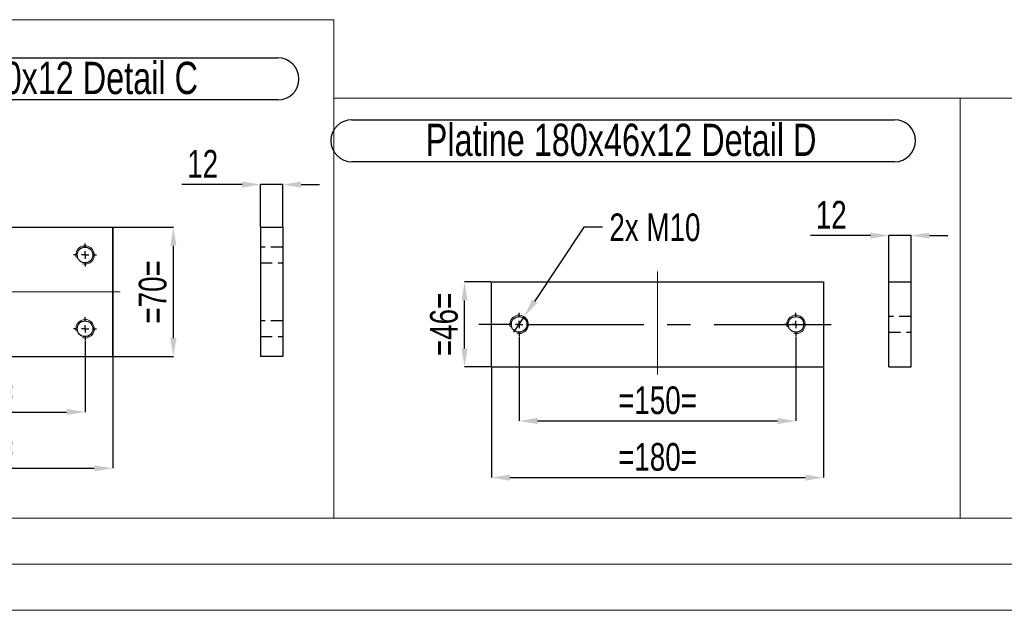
# Model space of a CAD drawing. Header units: millimetres. Extents: x 0 to 841, y 0 to 594.
# Tile 7 of 24: x 200 to 307, y 0 to 64. Entities that reach past the tile are written whole.
import ezdxf

# ---------------------------------------------------------------- set-up
doc = ezdxf.new("R2010")
doc.units = ezdxf.units.MM
doc.header["$PDSIZE"] = -1
doc.linetypes.add('CENTERX2', pattern=[20.32, 12.7, -2.54, 2.54, -2.54])
doc.linetypes.add('HIDDEN', pattern=[1.905, 1.27, -0.635])
for name, color, linetype in [('COTES', 1, 'Continuous'), ('NOTES', 6, 'Continuous'), ('TRAIT-FINS', 9, 'Continuous'), ('TRAIT-MIXTES', 3, 'CENTERX2'), ('TRAIT-TIRET', 2, 'HIDDEN')]:
    doc.layers.add(name, color=color, linetype=linetype)
doc.layers.add('TRAIT-FORT', color=4, linetype='Continuous', lineweight=25)
doc.styles.add('SLDTEXTSTYLE0', font='TXT', dxfattribs={"width": 0.75})
doc.dimstyles.new('SLDDIMSTYLE2', dxfattribs={"dimtxt": 3, "dimasz": 2, "dimexe": 0, "dimexo": 0.0625, "dimgap": 0.75, "dimtad": 1, "dimdec": 0, "dimlfac": 5, "dimrnd": 1e-09, "dimzin": 12, "dimdsep": 46, "dimtxsty": 'SLDTEXTSTYLE0', "dimsah": 1, "dimcen": 0.09, "dimadec": 0, "dimazin": 3, "dimtfac": 1, "dimtdec": 0, "dimtofl": 0, "dimtmove": 0, "dimatfit": 3, "dimfxl": 1, "dimfrac": 2, "dimtolj": 1, "dimtzin": 12, "dimarcsym": 0})
doc.dimstyles.new('SLDDIMSTYLE3', dxfattribs={"dimtxt": 3, "dimasz": 2, "dimexe": 0, "dimexo": 0.0625, "dimgap": 0.75, "dimtad": 1, "dimdec": 0, "dimlfac": 5, "dimrnd": 1e-09, "dimzin": 12, "dimdsep": 46, "dimtxsty": 'SLDTEXTSTYLE0', "dimsah": 1, "dimcen": 0.09, "dimadec": 0, "dimazin": 3, "dimtfac": 1, "dimtdec": 0, "dimtmove": 0, "dimatfit": 0, "dimfxl": 1, "dimfrac": 2, "dimtolj": 1, "dimtzin": 12, "dimarcsym": 0})
doc.dimstyles.new('SLDDIMSTYLE4', dxfattribs={"dimtxt": 3, "dimasz": 2, "dimexe": 0, "dimexo": 0.0625, "dimgap": 0.75, "dimtad": 0, "dimtih": 1, "dimtoh": 1, "dimdec": 0, "dimlfac": 5, "dimrnd": 1e-09, "dimzin": 12, "dimdsep": 46, "dimtxsty": 'SLDTEXTSTYLE0', "dimblk1": 'NONE', "dimsah": 1, "dimcen": 0, "dimadec": 0, "dimazin": 3, "dimtfac": 1, "dimtdec": 0, "dimtmove": 0, "dimatfit": 3, "dimldrblk": 'NONE', "dimfxl": 1, "dimfrac": 2, "dimtolj": 1, "dimtzin": 12, "dimarcsym": 0})

# ---------------------------------------------------------------- blocks, each defined once
blk = doc.blocks.new('_D_28')
at = {"layer": 'COTES', "color": 0, "lineweight": -2, "transparency": 16777216}
for p, q in [((210.37, 41.51), (216.88, 41.51)), ((216.88, 29.51), (216.88, 39.51)), ((210.37, 27.51), (216.88, 27.51))]:
    blk.add_line(p, q, dxfattribs=at)
at = {"layer": 'COTES', "color": 0, "transparency": 16777216}
for points in [[(216.55, 39.51), (217.22, 39.51), (216.88, 41.51)], [(216.55, 29.51), (217.22, 29.51), (216.88, 27.51)]]:
    blk.add_solid(points, dxfattribs=at)
at = {"layer": 'Defpoints', "color": 0, "transparency": 16777216}
for p in [(210.31, 41.51), (216.88, 41.51), (210.31, 27.51)]:
    blk.add_point(p, dxfattribs=at)
at = {"layer": 'COTES', "color": 0, "transparency": 16777216, "insert": (213.13, 34.51), "char_height": 3, "attachment_point": 2, "rotation": 90, "style": 'SLDTEXTSTYLE0'}
blk.add_mtext('\\A1;=70=', dxfattribs=at)
blk = doc.blocks.new('_D_29')
at = {"layer": 'COTES', "color": 0, "lineweight": -2, "transparency": 16777216}
for p, q in [((183.31, 29.19), (183.31, 21.49)), ((207.31, 29.19), (207.31, 21.49)), ((185.31, 21.49), (205.31, 21.49))]:
    blk.add_line(p, q, dxfattribs=at)
at = {"layer": 'COTES', "color": 0, "transparency": 16777216}
for points in [[(185.31, 21.83), (185.31, 21.16), (183.31, 21.49)], [(205.31, 21.83), (205.31, 21.16), (207.31, 21.49)]]:
    blk.add_solid(points, dxfattribs=at)
at = {"layer": 'Defpoints', "color": 0, "transparency": 16777216}
for p in [(183.31, 29.26), (207.31, 29.26), (207.31, 21.49)]:
    blk.add_point(p, dxfattribs=at)
at = {"layer": 'COTES', "color": 0, "transparency": 16777216, "insert": (195.31, 25.24), "char_height": 3, "attachment_point": 2, "style": 'SLDTEXTSTYLE0'}
blk.add_mtext('\\A1;=120=', dxfattribs=at)
blk = doc.blocks.new('_D_30')
at = {"layer": 'COTES', "color": 0, "lineweight": -2, "transparency": 16777216}
for p, q in [((180.31, 41.44), (180.31, 15.39)), ((210.31, 41.44), (210.31, 15.39)), ((182.31, 15.39), (208.31, 15.39))]:
    blk.add_line(p, q, dxfattribs=at)
at = {"layer": 'COTES', "color": 0, "transparency": 16777216}
for points in [[(182.31, 15.72), (182.31, 15.05), (180.31, 15.39)], [(208.31, 15.72), (208.31, 15.05), (210.31, 15.39)]]:
    blk.add_solid(points, dxfattribs=at)
at = {"layer": 'Defpoints', "color": 0, "transparency": 16777216}
for p in [(180.31, 41.51), (210.31, 41.51), (210.31, 15.39)]:
    blk.add_point(p, dxfattribs=at)
at = {"layer": 'COTES', "color": 0, "transparency": 16777216, "insert": (195.31, 19.14), "char_height": 3, "attachment_point": 2, "style": 'SLDTEXTSTYLE0'}
blk.add_mtext('\\A1;=150=', dxfattribs=at)
blk = doc.blocks.new('SW_NOTE_4')
at = {"layer": 'NOTES', "color": 0}
for p, q in [((-0.09, 4.93), (59.2, 4.93)), ((59.2, 0.38), (-0.09, 0.38))]:
    blk.add_line(p, q, dxfattribs=at)
for centre, start, end in [((-0.09, 2.65), 90, 270), ((59.2, 2.65), 270, 90)]:
    blk.add_arc(centre, 2.28, start, end, dxfattribs=at)
at = {"layer": 'NOTES', "color": 0, "insert": (29.37, 4.51), "char_height": 3.5, "attachment_point": 2, "style": 'SLDTEXTSTYLE0'}
blk.add_mtext('Platine 150x70x12 Detail C', dxfattribs=at)
blk = doc.blocks.new('SW_CENTERMARKSYMBOL_10')
at = {"layer": 'TRAIT-MIXTES', "color": 0}
for p, q in [((0, 0.8), (0, 1.25)), ((-0.8, 0), (-1.25, 0)), ((0, 0), (-0.4, 0)), ((0, 0), (0, 0.4)), ((0, 0), (0, -0.4)), ((0, 0), (0.4, 0)), ((0.8, 0), (1.25, 0)), ((0, -0.8), (0, -1.25))]:
    blk.add_line(p, q, dxfattribs=at)
blk = doc.blocks.new('SW_CENTERMARKSYMBOL_11')
at = {"layer": 'TRAIT-MIXTES', "color": 0}
for p, q in [((0, 0.8), (0, 1.25)), ((-0.8, 0), (-1.25, 0)), ((0, 0), (-0.4, 0)), ((0, 0), (0, 0.4)), ((0, 0), (0, -0.4)), ((0, 0), (0.4, 0)), ((0.8, 0), (1.25, 0)), ((0, -0.8), (0, -1.25))]:
    blk.add_line(p, q, dxfattribs=at)
blk = doc.blocks.new('_D_32')
at = {"layer": 'COTES', "color": 0, "lineweight": -2, "transparency": 16777216}
for p, q in [((254.35, 29.68), (254.35, 20.52)), ((284.35, 29.68), (284.35, 20.52)), ((256.35, 20.52), (282.35, 20.52))]:
    blk.add_line(p, q, dxfattribs=at)
at = {"layer": 'COTES', "color": 0, "transparency": 16777216}
for points in [[(256.35, 20.85), (256.35, 20.18), (254.35, 20.52)], [(282.35, 20.85), (282.35, 20.18), (284.35, 20.52)]]:
    blk.add_solid(points, dxfattribs=at)
at = {"layer": 'Defpoints', "color": 0, "transparency": 16777216}
for p in [(254.35, 29.74), (284.35, 29.74), (284.35, 20.52)]:
    blk.add_point(p, dxfattribs=at)
at = {"layer": 'COTES', "color": 0, "transparency": 16777216, "insert": (269.35, 24.27), "char_height": 3, "attachment_point": 2, "style": 'SLDTEXTSTYLE0'}
blk.add_mtext('\\A1;=150=', dxfattribs=at)
blk = doc.blocks.new('_D_33')
at = {"layer": 'COTES', "color": 0, "lineweight": -2, "transparency": 16777216}
for p, q in [((251.29, 35.59), (248.44, 35.59)), ((248.44, 28.39), (248.44, 33.59)), ((251.29, 26.39), (248.44, 26.39))]:
    blk.add_line(p, q, dxfattribs=at)
at = {"layer": 'COTES', "color": 0, "transparency": 16777216}
for points in [[(248.1, 33.59), (248.77, 33.59), (248.44, 35.59)], [(248.1, 28.39), (248.77, 28.39), (248.44, 26.39)]]:
    blk.add_solid(points, dxfattribs=at)
at = {"layer": 'Defpoints', "color": 0, "transparency": 16777216}
for p in [(248.44, 35.59), (251.35, 35.59), (251.35, 26.39)]:
    blk.add_point(p, dxfattribs=at)
at = {"layer": 'COTES', "color": 0, "transparency": 16777216, "insert": (244.69, 30.99), "char_height": 3, "attachment_point": 2, "rotation": 90, "style": 'SLDTEXTSTYLE0'}
blk.add_mtext('\\A1;=46=', dxfattribs=at)
blk = doc.blocks.new('_D_34')
at = {"layer": 'COTES', "color": 0, "lineweight": -2, "transparency": 16777216}
for p, q in [((251.35, 26.33), (251.35, 14.38)), ((287.35, 26.33), (287.35, 14.38)), ((253.35, 14.38), (285.35, 14.38))]:
    blk.add_line(p, q, dxfattribs=at)
at = {"layer": 'COTES', "color": 0, "transparency": 16777216}
for points in [[(253.35, 14.71), (253.35, 14.05), (251.35, 14.38)], [(285.35, 14.71), (285.35, 14.05), (287.35, 14.38)]]:
    blk.add_solid(points, dxfattribs=at)
at = {"layer": 'Defpoints', "color": 0, "transparency": 16777216}
for p in [(251.35, 26.39), (287.35, 26.39), (287.35, 14.38)]:
    blk.add_point(p, dxfattribs=at)
at = {"layer": 'COTES', "color": 0, "transparency": 16777216, "insert": (269.35, 18.13), "char_height": 3, "attachment_point": 2, "style": 'SLDTEXTSTYLE0'}
blk.add_mtext('\\A1;=180=', dxfattribs=at)
blk = doc.blocks.new('_D_35')
at = {"layer": 'COTES', "color": 0, "lineweight": -2, "transparency": 16777216}
for p, q in [((261.38, 41.51), (256.02, 33.48)), ((263.38, 41.51), (261.38, 41.51)), ((253.79, 30.16), (254.9, 31.82))]:
    blk.add_line(p, q, dxfattribs=at)
at = {"layer": 'COTES', "color": 0, "transparency": 16777216}
blk.add_solid([(255.74, 33.67), (256.29, 33.3), (254.9, 31.82)], dxfattribs=at)
at = {"layer": 'Defpoints', "color": 0, "transparency": 16777216}
for p in [(254.9, 31.82), (253.79, 30.16)]:
    blk.add_point(p, dxfattribs=at)
at = {"layer": 'COTES', "color": 0, "transparency": 16777216, "insert": (264.13, 43.01), "char_height": 3, "attachment_point": 1, "style": 'SLDTEXTSTYLE0'}
blk.add_mtext('\\A1;2x M10', dxfattribs=at)
blk = doc.blocks.new('_None')
blk = doc.blocks.new('SW_NOTE_5')
at = {"layer": 'NOTES', "color": 0}
for p, q in [((-0.02, 4.94), (58.78, 4.94)), ((58.78, 0.39), (-0.02, 0.39))]:
    blk.add_line(p, q, dxfattribs=at)
for centre, start, end in [((-0.02, 2.66), 90, 270), ((58.78, 2.66), 270, 90)]:
    blk.add_arc(centre, 2.28, start, end, dxfattribs=at)
at = {"layer": 'NOTES', "color": 0, "insert": (29.15, 4.51), "char_height": 3.5, "attachment_point": 2, "style": 'SLDTEXTSTYLE0'}
blk.add_mtext('Platine 180x46x12 Detail D', dxfattribs=at)
blk = doc.blocks.new('SW_CENTERMARKSYMBOL_12')
at = {"layer": 'TRAIT-MIXTES', "color": 0}
for p, q in [((0, 0.8), (0, 1.25)), ((-0.8, 0), (-1.25, 0)), ((0, 0), (-0.4, 0)), ((0, 0), (0, 0.4)), ((0, 0), (0, -0.4)), ((0, 0), (0.4, 0)), ((0.8, 0), (1.25, 0)), ((0, -0.8), (0, -1.25))]:
    blk.add_line(p, q, dxfattribs=at)
blk = doc.blocks.new('SW_CENTERMARKSYMBOL_13')
at = {"layer": 'TRAIT-MIXTES', "color": 0}
for p, q in [((0, 0.8), (0, 1.25)), ((-0.8, 0), (-4.38, 0)), ((0, 0), (-0.4, 0)), ((0, 0), (0, 0.4)), ((0, 0), (0, -0.4)), ((0, 0), (0.4, 0)), ((0.8, 0), (36.12, 0)), ((0, -0.8), (0, -1.25))]:
    blk.add_line(p, q, dxfattribs=at)
blk = doc.blocks.new('_D_47')
at = {"layer": 'COTES', "color": 0, "lineweight": -2, "transparency": 16777216}
for p, q in [((224.33, 46.14), (217.81, 46.14)), ((226.33, 41.57), (226.33, 46.14)), ((228.73, 46.14), (226.33, 46.14)), ((228.73, 41.57), (228.73, 46.14)), ((230.73, 46.14), (232.73, 46.14))]:
    blk.add_line(p, q, dxfattribs=at)
at = {"layer": 'COTES', "color": 0, "transparency": 16777216}
for points in [[(224.33, 46.48), (224.33, 45.81), (226.33, 46.14)], [(230.73, 46.48), (230.73, 45.81), (228.73, 46.14)]]:
    blk.add_solid(points, dxfattribs=at)
at = {"layer": 'Defpoints', "color": 0, "transparency": 16777216}
for p in [(228.73, 46.14), (226.33, 41.51), (228.73, 41.51)]:
    blk.add_point(p, dxfattribs=at)
at = {"layer": 'COTES', "color": 0, "transparency": 16777216, "insert": (220.06, 49.89), "char_height": 3, "attachment_point": 2, "style": 'SLDTEXTSTYLE0'}
blk.add_mtext('\\A1;12', dxfattribs=at)
blk = doc.blocks.new('_D_48')
at = {"layer": 'COTES', "color": 0, "lineweight": -2, "transparency": 16777216}
for p, q in [((292.42, 40.62), (285.92, 40.62)), ((294.42, 35.65), (294.42, 40.62)), ((296.82, 40.62), (294.42, 40.62)), ((296.82, 35.65), (296.82, 40.62)), ((298.82, 40.62), (300.82, 40.62))]:
    blk.add_line(p, q, dxfattribs=at)
at = {"layer": 'COTES', "color": 0, "transparency": 16777216}
for points in [[(292.42, 40.95), (292.42, 40.28), (294.42, 40.62)], [(298.82, 40.95), (298.82, 40.28), (296.82, 40.62)]]:
    blk.add_solid(points, dxfattribs=at)
at = {"layer": 'Defpoints', "color": 0, "transparency": 16777216}
for p in [(296.82, 40.62), (294.42, 35.59), (296.82, 35.59)]:
    blk.add_point(p, dxfattribs=at)
at = {"layer": 'COTES', "color": 0, "transparency": 16777216, "insert": (288.17, 44.37), "char_height": 3, "attachment_point": 2, "style": 'SLDTEXTSTYLE0'}
blk.add_mtext('\\A1;12', dxfattribs=at)

msp = doc.modelspace()

# ---------------------------------------------------------------- linework, layer by layer
at = {"lineweight": 18}
for p, q in [((164.44, 64.01), (234.27, 64.01)), ((234.27, 10), (234.27, 64.01)), ((234.27, 10), (234.27, 55.49)), ((234.27, 55.49), (370, 55.49)), ((302.13, 10), (302.13, 55.49)), ((302.13, 10), (302.13, 55.49)), ((164.44, 10), (234.27, 10)), ((234.27, 10), (302.13, 10)), ((302.13, 10), (370, 10)), ((836, 5), (5, 5)), ((841, 0), (0, 0))]:
    msp.add_line(p, q, dxfattribs=at)
at = {"layer": 'TRAIT-FINS', "lineweight": 18}
for centre in [(207.31, 38.51), (207.31, 30.51), (254.35, 30.99), (284.35, 30.99)]:
    msp.add_arc(centre, 1, 255, 195, dxfattribs=at)
at = {"layer": 'TRAIT-FORT', "lineweight": 25}
for p, q in [((180.31, 41.51), (210.31, 41.51)), ((210.31, 27.51), (210.31, 41.51)), ((226.33, 41.51), (228.73, 41.51)), ((226.33, 41.51), (226.33, 27.51)), ((228.73, 41.51), (228.73, 27.51)), ((251.35, 35.59), (287.35, 35.59)), ((251.35, 26.39), (251.35, 35.59)), ((287.35, 35.59), (287.35, 26.39)), ((294.42, 35.59), (296.82, 35.59)), ((294.42, 26.39), (294.42, 35.59)), ((296.82, 26.39), (296.82, 35.59)), ((180.31, 27.51), (210.31, 27.51)), ((228.73, 27.51), (226.33, 27.51)), ((251.35, 26.39), (287.35, 26.39)), ((294.42, 26.39), (296.82, 26.39))]:
    msp.add_line(p, q, dxfattribs=at)
for centre in [(207.31, 38.51), (207.31, 30.51), (254.35, 30.99), (284.35, 30.99)]:
    msp.add_circle(centre, 0.85, dxfattribs=at)
at = {"layer": 'TRAIT-MIXTES', "lineweight": 18}
for p, q in [((269.35, 36.72), (269.35, 25.55)), ((178.54, 34.51), (211.12, 34.51))]:
    msp.add_line(p, q, dxfattribs=at)
at = {"layer": 'TRAIT-TIRET'}
for p, q in [((228.73, 39.36), (226.33, 39.36)), ((226.33, 37.66), (228.73, 37.66)), ((228.73, 31.36), (226.33, 31.36)), ((296.82, 31.84), (294.42, 31.84)), ((294.42, 30.14), (296.82, 30.14)), ((226.33, 29.66), (228.73, 29.66))]:
    msp.add_line(p, q, dxfattribs=at)

# ---------------------------------------------------------------- block references
at = {"layer": 'NOTES'}
for name, p in [('SW_NOTE_4', (169.01, 54.94)), ('SW_NOTE_5', (236.25, 48.23))]:
    msp.add_blockref(name, p, dxfattribs=at)
at = {"layer": 'TRAIT-MIXTES'}
for name, p in [('SW_CENTERMARKSYMBOL_11', (207.31, 38.51)), ('SW_CENTERMARKSYMBOL_13', (254.35, 30.99)), ('SW_CENTERMARKSYMBOL_12', (284.35, 30.99)), ('SW_CENTERMARKSYMBOL_10', (207.31, 30.51))]:
    msp.add_blockref(name, p, dxfattribs=at)

# ---------------------------------------------------------------- dimensions: what is measured, and where the dimension line sits
at = {"layer": 'COTES'}
for base, p1, p2, picture, middle in [((228.73, 46.14), (226.33, 41.51), (228.73, 41.51), '_D_47', (220.06, 46.14)), ((296.82, 40.62), (294.42, 35.59), (296.82, 35.59), '_D_48', (288.17, 40.62))]:
    dim = msp.add_linear_dim(base=base, p1=p1, p2=p2, dimstyle='SLDDIMSTYLE3', dxfattribs=at)
    dim.commit()
    dim.dimension.update_dxf_attribs({"geometry": picture, "text_midpoint": middle, "dimtype": 160})
dim = msp.add_diameter_dim_2p(p1=(253.79, 30.16), p2=(254.9, 31.82), text='2x M10', dimstyle='SLDDIMSTYLE4', override={"dimpost": '<>'}, dxfattribs=at)
dim.commit()
dim.dimension.update_dxf_attribs({"geometry": '_D_35', "text_midpoint": (269.94, 41.51), "dimtype": 163})
for base, p1, p2, picture, middle in [((210.31, 15.39), (180.31, 41.51), (210.31, 41.51), '_D_30', (195.31, 15.39)), ((207.31, 21.49), (183.31, 29.26), (207.31, 29.26), '_D_29', (195.31, 21.49)), ((284.35, 20.52), (254.35, 29.74), (284.35, 29.74), '_D_32', (269.35, 20.52)), ((287.35, 14.38), (251.35, 26.39), (287.35, 26.39), '_D_34', (269.35, 14.38))]:
    dim = msp.add_linear_dim(base=base, p1=p1, p2=p2, text='=<>=', dimstyle='SLDDIMSTYLE2', dxfattribs=at)
    dim.commit()
    dim.dimension.update_dxf_attribs({"geometry": picture, "text_midpoint": middle, "dimtype": 160})
for base, p1, p2, dimstyle, picture, middle in [((216.88, 41.51), (210.31, 27.51), (210.31, 41.51), 'SLDDIMSTYLE2', '_D_28', (216.88, 34.51)), ((248.44, 35.59), (251.35, 26.39), (251.35, 35.59), 'SLDDIMSTYLE3', '_D_33', (248.44, 30.99))]:
    dim = msp.add_linear_dim(base=base, p1=p1, p2=p2, angle=90, text='=<>=', dimstyle=dimstyle, dxfattribs=at)
    dim.commit()
    dim.dimension.update_dxf_attribs({"geometry": picture, "text_midpoint": middle, "dimtype": 160})

doc.saveas('drawing.dxf')
